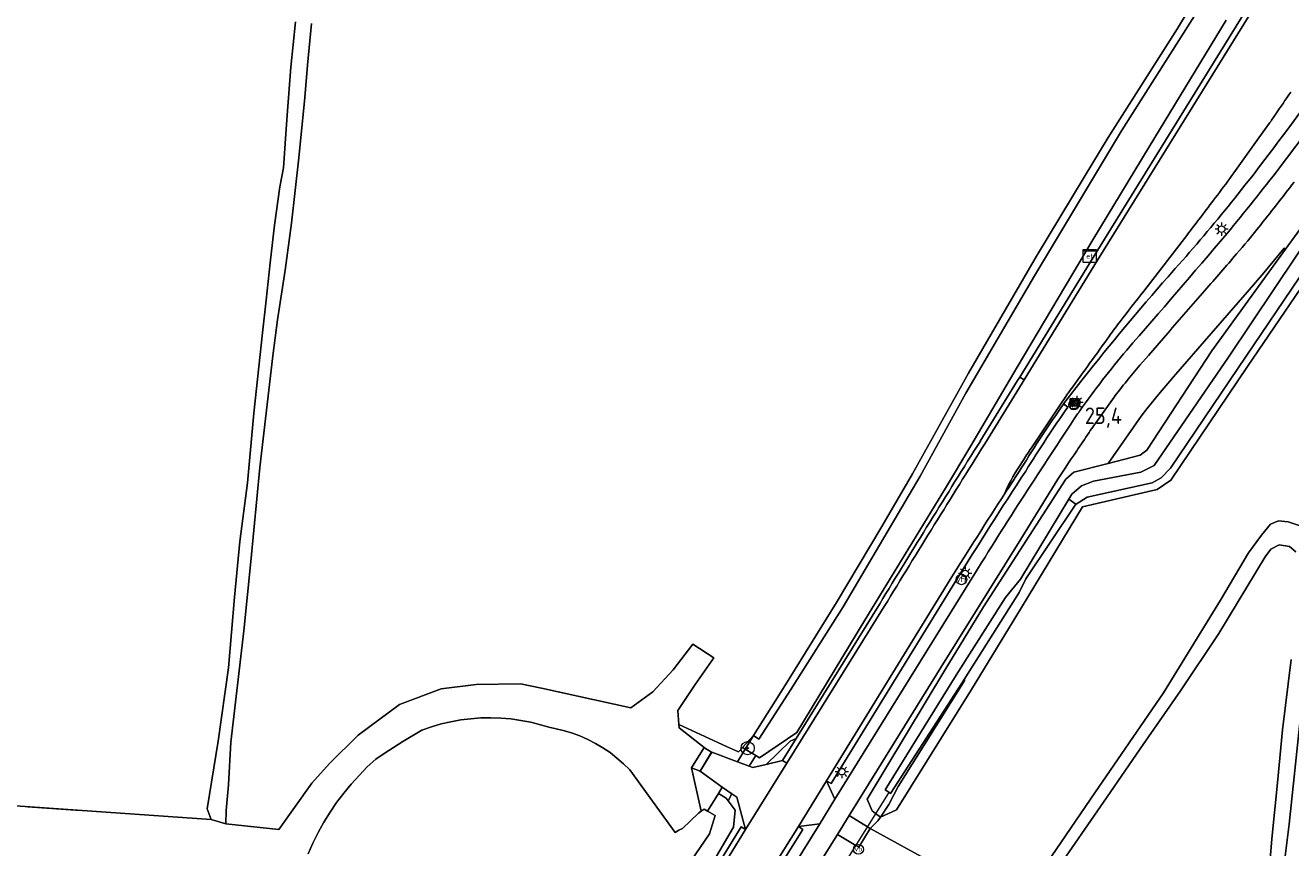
# Model space of a CAD drawing. Header units: metres. Extents: x 125158 to 132124, y 450612 to 454469.
# Tile 141 of 173: x 130100 to 130291, y 453406 to 453530. Entities that reach past the tile are written whole.
import ezdxf
from ezdxf.enums import TextEntityAlignment as Align

# ---------------------------------------------------------------- set-up
doc = ezdxf.new("R2010")
doc.units = ezdxf.units.M
doc.linetypes.add('IE-TERREINAFSCHEIDING', pattern=[10, 8, -2])
doc.layers.get('0').update_dxf_attribs({"color": 8})
for name, color, linetype, lineweight in [('B-XX-GR-BOOM-S', 8, 'Continuous', 25), ('B-XX-IE-TERREINAFSCHEIDING-G', 8, 'IE-TERREINAFSCHEIDING', 18), ('B-XX-KL-ET_LS_OV_LICHTMAST-S', 8, 'Continuous', 25), ('B-XX-KL-ET_LS_SR_KAST-S', 8, 'Continuous', 25), ('B-XX-KW-KUNSTWERK_DUIKER-G', 8, 'Continuous', 18), ('B-XX-OG-TERREIN_CULTUURSCHEIDING-GV', 8, 'Continuous', 18), ('B-XX-OG-WATER-GV', 8, 'Continuous', 18), ('B-XX-OG-WATER_SLOOT-GV', 8, 'Continuous', 18), ('B-XX-OG-WEG-GV', 8, 'Continuous', 18), ('B-XX-VW-HECTOMETRERING-S', 8, 'Continuous', 25), ('B-XX-VW-VERKEERSTEKEN_BORD-S', 8, 'Continuous', 25), ('B-XX-VW-VERKEERSTEKEN_DRAAGCONSTRUCTIE-S', 8, 'Continuous', 25), ('B-XX-VW-VRI-S', 8, 'Continuous', 25)]:
    doc.layers.add(name, color=color, linetype=linetype, lineweight=lineweight)
doc.layers.add('TOPOT30', color=1, linetype='Continuous')
doc.styles.add('ISO', font='iso', dxfattribs={"height": 5})
doc.styles.add('NLCS-ISO', font='NLCS-ISO.ttf')

# ---------------------------------------------------------------- blocks, each defined once
blk = doc.blocks.new('SIE-WEG_VERKEERSBORD-SO')
at = {"color": 0, "linetype": 'ByBlock', "lineweight": 18}
blk.add_lwpolyline([(-1.125, -1.125), (1.125, -1.125), (1.125, 1.125), (-1.125, 1.125)], close=True, dxfattribs=at)
at = {"color": 0, "linetype": 'ByBlock', "lineweight": 18, "style": 'NLCS-ISO'}
blk.add_text('vb', height=1.5, dxfattribs=at).set_placement((0, 0), align=Align.MIDDLE_CENTER)
blk = doc.blocks.new('SKL-ET_OV_LICHTMAST-SO')
at = {"color": 0, "linetype": 'ByBlock', "lineweight": 18}
for points in [[(-1.25, 0), (-2, 0)], [(-1.41, 1.41), (-0.88, 0.88)], [(0, 2), (0, 1.25)], [(0.88, 0.88), (1.41, 1.41)], [(2, 0), (1.25, 0)], [(-1.41, -1.41), (-0.88, -0.88)], [(0, -1.25), (0, -2)], [(0.88, -0.88), (1.41, -1.41)]]:
    blk.add_lwpolyline(points, dxfattribs=at)
blk.add_circle((0, 0), 1, dxfattribs=at)
blk = doc.blocks.new('SKL-VRI_PAAL-SO')
at = {"lineweight": 18}
blk.add_circle((0, 0), 1.59, dxfattribs=at)
at = {"lineweight": 18, "style": 'NLCS-ISO'}
blk.add_text('vri', height=1.8, dxfattribs=at).set_placement((-0.06, 0.08), align=Align.MIDDLE_CENTER)
blk = doc.blocks.new('SIE-WEG_PAAL_VERKEERSBORD-SO')
at = {"color": 0, "linetype": 'ByBlock', "lineweight": 18}
blk.add_circle((0, 0), 1.5, dxfattribs=at)
at = {"color": 0, "linetype": 'ByBlock', "lineweight": 18, "style": 'NLCS-ISO'}
blk.add_text('vb', height=1.5, dxfattribs=at).set_placement((0, 0.13), align=Align.MIDDLE_CENTER)
blk = doc.blocks.new('SIE-WEG_PAAL_HECTOMETERPAAL-SO')
at = {"color": 0, "linetype": 'ByBlock', "lineweight": 18}
blk.add_lwpolyline([(-1.44375, -0.94375), (1.44375, -0.94375), (1.44375, 0.94375), (-1.44375, 0.94375)], close=True, dxfattribs=at)
at = {"color": 0, "linetype": 'ByBlock', "lineweight": 18, "style": 'NLCS-ISO'}
blk.add_text('hm', height=1.5, dxfattribs=at).set_placement((0, 0), align=Align.MIDDLE_CENTER)
blk = doc.blocks.new('SKL-ET_KAST_ELEKTRA-SO')
at = {"color": 0, "linetype": 'ByBlock', "lineweight": 18}
for points in [[(-2, 2), (2, 2), (2, 1.68), (-2, 1.68)], [(-2, 1.52), (2, 1.52), (2, -2), (-2, -2)]]:
    blk.add_lwpolyline(points, close=True, dxfattribs=at)
at = {"color": 0, "linetype": 'ByBlock', "lineweight": 18, "style": 'NLCS-ISO'}
blk.add_text('et', height=1.5, dxfattribs=at).set_placement((0, 0), align=Align.MIDDLE_CENTER)
blk = doc.blocks.new('SGR-BOOM_01-SO')
at = {"linetype": 'ByBlock', "lineweight": 18}
h = blk.add_hatch(color=0, dxfattribs=at)
h.dxf.hatch_style = 1
edge = h.paths.add_edge_path()
edge.add_arc((0, 0), 0.25, 0, 360)
at = {"color": 0, "linetype": 'ByBlock', "lineweight": 18}
for radius in [2, 0.25]:
    blk.add_circle((0, 0), radius, dxfattribs=at)
blk = doc.blocks.new('kilometerpaal')
at = {"color": 0}
for p, q in [((-0.44, 0.44), (0.44, -0.44)), ((-0.44, -0.44), (-0.44, 0.44)), ((0.44, 0.44), (-0.44, -0.44)), ((0.44, -0.44), (0.44, 0.44))]:
    blk.add_line(p, q, dxfattribs=at)
at = {"color": 0, "style": 'ISO'}
blk.add_attdef('KILOMETERPAAL', (0.59, 0.87), '', height=2.5, dxfattribs=at)

msp = doc.modelspace()

# ---------------------------------------------------------------- linework, layer by layer
at = {"layer": 'B-XX-IE-TERREINAFSCHEIDING-G'}
for points in [[(130177.81, 453429.88), (130191.36, 453426.87), (130194.67, 453429.3), (130197.75, 453432.64), (130200.73, 453436.51), (130203.9, 453434.47), (130201.09, 453430.4), (130198.48, 453426.45), (130198.64, 453424.35)], [(130177.81, 453429.88), (130174.63, 453430.52), (130167.92, 453430.41), (130162.63, 453429.77), (130156.35, 453427.39), (130150.08, 453422.74), (130145.72, 453418.45), (130143.05, 453415.49), (130138.08, 453408.47), (130130.05, 453409.29)], [(130198.64, 453424.35), (130205.85, 453421.04)], [(130198.68, 453423.87), (130202.47, 453420.85)], [(130200.55, 453417.78), (130202.47, 453420.85)], [(130202.44, 453420.84), (130202.47, 453420.85)], [(130205.85, 453421.04), (130207.66, 453420.21), (130209.91, 453422.67)], [(130202, 453411.24), (130200.55, 453417.78)], [(130080.12, 453413.29), (130127.82, 453409.98)], [(130225.84, 453405.76), (130227.57, 453408.63)]]:
    msp.add_lwpolyline(points, dxfattribs=at)
at = {"layer": 'B-XX-KW-KUNSTWERK_DUIKER-G'}
msp.add_lwpolyline([(130230.44, 453414.14), (130222.25, 453400.98)], dxfattribs=at)
at = {"layer": 'B-XX-OG-TERREIN_CULTUURSCHEIDING-GV'}
for points in [[(130143.02, 453530.49), (130142.39, 453524.17), (130142.02, 453519.28), (130141.1, 453510.16), (130140, 453500.25), (130139.03, 453493.16), (130137.88, 453485.6), (130137.14, 453480.16), (130135.21, 453463.29), (130133.82, 453449.05), (130132.75, 453438.55), (130130.81, 453421.68), (130130.44, 453415.22), (130130.12, 453411.34), (130130.05, 453409.29), (130138.08, 453408.47), (130143.05, 453415.49), (130145.72, 453418.45), (130150.08, 453422.74), (130156.35, 453427.39), (130162.63, 453429.77), (130167.92, 453430.41), (130174.63, 453430.52), (130177.81, 453429.88), (130191.36, 453426.87), (130194.67, 453429.3), (130197.75, 453432.64), (130200.73, 453436.51), (130203.9, 453434.47), (130201.09, 453430.4), (130198.48, 453426.45), (130198.64, 453424.35), (130205.85, 453421.04), (130207.66, 453420.21), (130208.25, 453420.85), (130209.91, 453422.67), (130214.65, 453430.22), (130222.5, 453442.82), (130229.32, 453454.35), (130234.01, 453462.29), (130242.48, 453477.56), (130245.9, 453483.46), (130252.74, 453495.26), (130259.98, 453507.23), (130263.6, 453513.21), (130274.11, 453529.74), (130279.23, 453538.31)], [(130080.12, 453413.29), (130127.82, 453409.98), (130127.21, 453411.56), (130128.88, 453421.84), (130130.43, 453432.94), (130131.37, 453443.64), (130132.17, 453452.05), (130133.31, 453460.96), (130134.28, 453471.48), (130135.05, 453478.49), (130135.59, 453483.63), (130136.16, 453488.62), (130136.74, 453494.23), (130137.41, 453499.96), (130138.22, 453505.74), (130138.8, 453508.66), (130139.14, 453513.8), (130139.38, 453517.25), (130139.88, 453523.88), (130140.61, 453530.75)], [(130298.38, 453498.64), (130284.68, 453478.54), (130273.08, 453461.35), (130271, 453459.93), (130259.72, 453457.3), (130250.47, 453442.09), (130242.94, 453429.63), (130231.58, 453411.41), (130229.13, 453410.34), (130228.74, 453409.77), (130227.57, 453408.63), (130236.85, 453403.49)], [(130254.33, 453403.38), (130261.61, 453413.99), (130271.98, 453429.14), (130280.61, 453443.17), (130284.83, 453450.33), (130286.82, 453453.01), (130288.18, 453454.67), (130289.41, 453455.21), (130290.86, 453455.04), (130292.65, 453454.44)], [(130291.99, 453450.51), (130291.04, 453451.29), (130289.49, 453451.55), (130288.23, 453450.9), (130287.37, 453449.73), (130280.36, 453438.12), (130274.57, 453429.44), (130268.88, 453421.32), (130262.91, 453412.6), (130255.77, 453402.28), (130254.07, 453400), (130251.36, 453396.35), (130250.63, 453395.09), (130257.21, 453391.37), (130267.5, 453387.75), (130286.48, 453384.17), (130286.77, 453385.89), (130287.01, 453391.43), (130287.78, 453400), (130287.8, 453400.22), (130288.36, 453407.03), (130289.21, 453415.52), (130289.99, 453423.54), (130291.32, 453434.2)], [(130142.5, 453404.79), (130143.22, 453406.41), (130144.02, 453408.01), (130144.88, 453409.56), (130145.82, 453411.07), (130146.82, 453412.54), (130147.89, 453413.96), (130149.02, 453415.33), (130150.21, 453416.65), (130151.46, 453417.92), (130152.77, 453419.13), (130154.03, 453419.96), (130156.85, 453421.77), (130159.7, 453423.5), (130161.17, 453424.01), (130162.63, 453424.43), (130164.12, 453424.78), (130165.61, 453425.05), (130167.12, 453425.23), (130168.64, 453425.34), (130170.16, 453425.37), (130171.68, 453425.32), (130173.2, 453425.19), (130174.71, 453424.98), (130176.2, 453424.69), (130177.67, 453424.32), (130179.13, 453423.88), (130179.85, 453423.74), (130181.13, 453423.44), (130182.39, 453423.07), (130183.62, 453422.62), (130184.82, 453422.09), (130185.99, 453421.49), (130187.12, 453420.82), (130188.21, 453420.09), (130189.25, 453419.28), (130190.24, 453418.42), (130191.18, 453417.5), (130198.07, 453408), (130198.62, 453408.35), (130199.19, 453408.63), (130201.58, 453410.95), (130202, 453411.24), (130200.55, 453417.78), (130202.47, 453420.85), (130198.68, 453423.87), (130198.64, 453424.35), (130198.48, 453426.45), (130201.09, 453430.4), (130203.9, 453434.47), (130200.73, 453436.51), (130197.75, 453432.64), (130194.67, 453429.3), (130191.36, 453426.87), (130177.81, 453429.88), (130174.63, 453430.52), (130167.92, 453430.41), (130162.63, 453429.77), (130156.35, 453427.39), (130150.08, 453422.74), (130145.72, 453418.45), (130143.05, 453415.49), (130138.08, 453408.47), (130130.05, 453409.29), (130127.82, 453409.98), (130080.12, 453413.29)], [(130293.41, 453432.25), (130291.01, 453409.25), (130289.84, 453400), (130288.71, 453391.17), (130288.2, 453385.79), (130288.07, 453385.3), (130287.89, 453383.91), (130287.49, 453380.75), (130287.34, 453379.6), (130287.51, 453379.48), (130287.49, 453378.89), (130287.27, 453377.31), (130286.63, 453371.62), (130284.54, 453353.32), (130282.25, 453334.7), (130279.98, 453313.69), (130278.14, 453296.75), (130275.99, 453279.65)], [(130236.85, 453403.49), (130227.57, 453408.63), (130225.84, 453405.76), (130225.93, 453405.64)]]:
    msp.add_lwpolyline(points, dxfattribs=at)
for points in [[(130290.44, 453496.33), (130290.26, 453496.46), (130287.18, 453492.75), (130284.63, 453489.8), (130279.19, 453483.57), (130273.48, 453476.97), (130271.22, 453474.32), (130269.45, 453472.15), (130268.58, 453471.02), (130263.59, 453463.86), (130268.46, 453465.11), (130269.48, 453465.9), (130279.3, 453480.94)], [(130198.64, 453424.35), (130198.68, 453423.87), (130202.47, 453420.85), (130202.49, 453420.83), (130203.58, 453420.17), (130203.62, 453420.15), (130207.51, 453418.7), (130208.66, 453420.6), (130208.25, 453420.85), (130207.66, 453420.21), (130205.85, 453421.04)], [(130208.25, 453420.85), (130208.66, 453420.6), (130209.91, 453422.67)], [(130202, 453411.24), (130202.44, 453411.54), (130202.98, 453411.22), (130204.6, 453413.89), (130205.2, 453414.89), (130201.87, 453417.27), (130201.84, 453417.28), (130200.55, 453417.78)]]:
    msp.add_lwpolyline(points, close=True, dxfattribs=at)
at = {"layer": 'B-XX-OG-WATER-GV'}
for points in [[(130140.61, 453530.75), (130139.88, 453523.88), (130139.38, 453517.25), (130139.14, 453513.8), (130138.8, 453508.66), (130138.22, 453505.74), (130137.41, 453499.96), (130136.74, 453494.23), (130136.16, 453488.62), (130135.59, 453483.63), (130135.05, 453478.49), (130134.28, 453471.48), (130133.31, 453460.96), (130132.17, 453452.05), (130131.37, 453443.64), (130130.43, 453432.94), (130128.88, 453421.84), (130127.21, 453411.56), (130127.82, 453409.98), (130130.05, 453409.29), (130130.12, 453411.34), (130130.44, 453415.22), (130130.81, 453421.68), (130132.75, 453438.55), (130133.82, 453449.05), (130135.21, 453463.29), (130137.14, 453480.16), (130137.88, 453485.6), (130139.03, 453493.16), (130140, 453500.25), (130141.1, 453510.16), (130142.02, 453519.28), (130142.39, 453524.17), (130143.02, 453530.49)], [(130292.65, 453454.44), (130290.86, 453455.04), (130289.41, 453455.21), (130288.18, 453454.67), (130286.82, 453453.01), (130284.83, 453450.33), (130280.61, 453443.17), (130271.98, 453429.14), (130261.61, 453413.99), (130254.33, 453403.38)], [(130255.77, 453402.28), (130262.91, 453412.6), (130268.88, 453421.32), (130274.57, 453429.44), (130280.36, 453438.12), (130287.37, 453449.73), (130288.23, 453450.9), (130289.49, 453451.55), (130291.04, 453451.29), (130291.99, 453450.51)], [(130291.32, 453434.2), (130289.99, 453423.54), (130289.21, 453415.52), (130288.36, 453407.03), (130287.8, 453400.22), (130287.78, 453400), (130287.01, 453391.43), (130286.77, 453385.89), (130287.03, 453385.31), (130287.56, 453385.07), (130288.07, 453385.3), (130288.2, 453385.79), (130288.71, 453391.17), (130289.84, 453400), (130291.01, 453409.25), (130293.41, 453432.25)], [(130192.16, 453391.53), (130203.24, 453407.82), (130204.14, 453410.57), (130202.98, 453411.22), (130202.44, 453411.54), (130202, 453411.24), (130201.58, 453410.95), (130199.19, 453408.63), (130198.62, 453408.35), (130198.07, 453408), (130191.18, 453417.5), (130190.24, 453418.42), (130189.25, 453419.28), (130188.21, 453420.09), (130187.12, 453420.82), (130185.99, 453421.49), (130184.82, 453422.09), (130183.62, 453422.62), (130182.39, 453423.07), (130181.13, 453423.44), (130179.85, 453423.74), (130179.13, 453423.88), (130177.67, 453424.32), (130176.2, 453424.69), (130174.71, 453424.98), (130173.2, 453425.19), (130171.68, 453425.32), (130170.16, 453425.37), (130168.64, 453425.34), (130167.12, 453425.23), (130165.61, 453425.05), (130164.12, 453424.78), (130162.63, 453424.43), (130161.17, 453424.01), (130159.7, 453423.5), (130156.85, 453421.77), (130154.03, 453419.96), (130152.77, 453419.13), (130151.46, 453417.92), (130150.21, 453416.65), (130149.02, 453415.33), (130147.89, 453413.96), (130146.82, 453412.54), (130145.82, 453411.07), (130144.88, 453409.56), (130144.02, 453408.01), (130143.22, 453406.41), (130142.5, 453404.79)]]:
    msp.add_lwpolyline(points, dxfattribs=at)
at = {"layer": 'B-XX-OG-WATER_SLOOT-GV'}
for points in [[(130229.32, 453454.35), (130222.5, 453442.82), (130214.65, 453430.22), (130209.91, 453422.67), (130210.72, 453422.14), (130215.57, 453429.64), (130223.49, 453442.19), (130235.16, 453461.94), (130242.06, 453474.52), (130252.47, 453492.28), (130265.61, 453514.22), (130279.67, 453536.41), (130288.67, 453549.96), (130289.28, 453551.09), (130287.7, 453552), (130285.75, 453547.96), (130279.23, 453538.31), (130274.11, 453529.74), (130263.6, 453513.21), (130259.98, 453507.23), (130252.74, 453495.26), (130245.9, 453483.46), (130242.48, 453477.56), (130234.01, 453462.29)], [(130230.41, 453414.09), (130230.67, 453413.92), (130241.44, 453430.61), (130241.79, 453431.17), (130250.12, 453444.34), (130251.13, 453446.39), (130258.71, 453457.7), (130257.66, 453458.49), (130250.32, 453446.35), (130248.06, 453443.56), (130240.6, 453431.83), (130229.84, 453414.44)]]:
    msp.add_lwpolyline(points, close=True, dxfattribs=at)
for points in [[(130323.48, 453542.11), (130309.35, 453520.98), (130295.62, 453500.61), (130281.8, 453479.96), (130270.58, 453463.58), (130268.57, 453462.54), (130261.37, 453461.18), (130259.57, 453460.5), (130258.11, 453459.25), (130257.66, 453458.49), (130258.71, 453457.7), (130258.74, 453457.71), (130260.44, 453458.75), (130270.27, 453460.96), (130271.61, 453461.72), (130273.04, 453463.15), (130283.23, 453478.27), (130297.27, 453499), (130311.12, 453519.72), (130324.7, 453540.47)], [(130279.67, 453536.41), (130265.61, 453514.22), (130252.47, 453492.28), (130242.06, 453474.52), (130235.16, 453461.94), (130223.49, 453442.19), (130215.57, 453429.64), (130210.72, 453422.14), (130209.91, 453422.67), (130208.66, 453420.6), (130210.25, 453419.65), (130210.83, 453419.3), (130216.49, 453423.15), (130226.75, 453440.15), (130238.96, 453460.14), (130242.83, 453466.54), (130249.85, 453478.45), (130261.29, 453497.73), (130269.81, 453511.82), (130281.46, 453531.01)], [(130293.96, 453501.18), (130290.44, 453496.33), (130279.3, 453480.94), (130269.48, 453465.9), (130268.46, 453465.11), (130263.59, 453463.86), (130258.41, 453462.54), (130257.21, 453461.49), (130244.74, 453442.17), (130238.89, 453432.59), (130227.12, 453413.07), (130227.9, 453411.27), (130228.41, 453410.88), (130229.13, 453410.34), (130230.41, 453412.23), (130231.84, 453414.96), (130241.9, 453431.06), (130241.79, 453431.17), (130241.44, 453430.61), (130230.67, 453413.92), (130230.41, 453414.09), (130229.84, 453414.44), (130240.6, 453431.83), (130248.06, 453443.56), (130250.32, 453446.35), (130257.66, 453458.49), (130258.11, 453459.25), (130259.57, 453460.5), (130261.37, 453461.18), (130268.57, 453462.54), (130270.58, 453463.58), (130281.8, 453479.96), (130295.62, 453500.61)], [(130297.27, 453499), (130283.23, 453478.27), (130273.04, 453463.15), (130271.61, 453461.72), (130270.27, 453460.96), (130260.44, 453458.75), (130258.74, 453457.71), (130258.71, 453457.7), (130251.13, 453446.39), (130250.12, 453444.34), (130241.79, 453431.17), (130241.9, 453431.06), (130231.84, 453414.96), (130230.41, 453412.23), (130229.13, 453410.34), (130231.58, 453411.41), (130242.94, 453429.63), (130250.47, 453442.09), (130259.72, 453457.3), (130271, 453459.93), (130273.08, 453461.35), (130284.68, 453478.54), (130298.38, 453498.64)], [(130195.53, 453389.45), (130206.91, 453408.83), (130207.12, 453411.37), (130206.07, 453412.81), (130205.77, 453413.22), (130204.6, 453413.89), (130202.98, 453411.22), (130204.14, 453410.57), (130203.24, 453407.82), (130192.16, 453391.53)]]:
    msp.add_lwpolyline(points, dxfattribs=at)
at = {"layer": 'B-XX-OG-WEG-GV'}
for points in [[(130244.25, 453467.27), (130249.9, 453476.46), (130250.21, 453476.96), (130261.33, 453495.07), (130288.14, 453538.44), (130288.25, 453538.62), (130304.5, 453565.01), (130304.7, 453565.34), (130321.52, 453592.48)], [(130305.18, 453564.59), (130288.93, 453538.2), (130288.82, 453538.02), (130262.01, 453494.66), (130250.9, 453476.54)], [(130281.46, 453531.01), (130269.81, 453511.82), (130261.29, 453497.73), (130249.85, 453478.45), (130242.83, 453466.54), (130238.96, 453460.14), (130226.75, 453440.15), (130216.49, 453423.15), (130210.83, 453419.3), (130210.25, 453419.65), (130209.25, 453418.05), (130209.8, 453417.84), (130211.85, 453418.32), (130215.47, 453421.83), (130216.37, 453422.25), (130229.03, 453442.64)], [(130282.63, 453507.89), (130286.18, 453512.84), (130287.97, 453515.34)], [(130287.97, 453515.34), (130286.18, 453512.84), (130282.63, 453507.89)], [(130255.6, 453460.86), (130250.37, 453452.39), (130238.27, 453432.98), (130224.41, 453410.59), (130227.17, 453408.88), (130227.57, 453408.63), (130228.74, 453409.77), (130229.13, 453410.34), (130228.41, 453410.88), (130227.9, 453411.27), (130227.12, 453413.07), (130238.89, 453432.59), (130244.74, 453442.17), (130257.21, 453461.49), (130258.41, 453462.54), (130263.59, 453463.86), (130268.58, 453471.02), (130269.45, 453472.15), (130271.22, 453474.32), (130273.48, 453476.97), (130279.19, 453483.57), (130284.63, 453489.8), (130287.18, 453492.75), (130290.26, 453496.46), (130290.44, 453496.33), (130293.96, 453501.18)], [(130269.01, 453489.97), (130275.64, 453498.59)], [(130275.64, 453498.59), (130269.01, 453489.97)], [(130272.62, 453483.62), (130269.7, 453480.24), (130268.4, 453478.74)], [(130268.4, 453478.74), (130269.7, 453480.24), (130272.62, 453483.62)], [(130244.93, 453466.85), (130250.59, 453476.04), (130250.9, 453476.54), (130250.21, 453476.96), (130249.9, 453476.46), (130244.25, 453467.27)], [(130250.9, 453476.54), (130250.59, 453476.04), (130244.93, 453466.85)], [(130259.82, 453476.75), (130256.86, 453472.88), (130257.51, 453472.41)], [(130256.86, 453472.88), (130259.82, 453476.75)], [(130257.46, 453474.4), (130257.08, 453473.84), (130256.56, 453473.07), (130251.99, 453466.24)], [(130251.99, 453466.24), (130256.56, 453473.07)], [(130256.56, 453473.07), (130257.08, 453473.84), (130257.46, 453474.4)], [(130257.51, 453472.41), (130256.86, 453472.88)], [(130264.68, 453474.16), (130264.52, 453473.93), (130261.74, 453470.04), (130261.45, 453469.64)], [(130261.45, 453469.64), (130261.74, 453470.04), (130264.52, 453473.93), (130264.68, 453474.16)], [(130211.6, 453390.03), (130222.61, 453407.68), (130224.41, 453410.59), (130238.27, 453432.98), (130250.37, 453452.39), (130255.6, 453460.86)], [(130247.98, 453459.35), (130247.94, 453459.37)], [(130247.94, 453459.37), (130247.98, 453459.35)], [(130206.76, 453393), (130216.73, 453408.9), (130220.99, 453415.82), (130239.7, 453446.29)], [(130243.03, 453446.58), (130222.22, 453413.03), (130219.97, 453409.33), (130209.43, 453392.36), (130208.98, 453391.64)], [(130240.38, 453445.87), (130221.67, 453415.4), (130220.99, 453415.82), (130222.22, 453413.03), (130243.03, 453446.58)], [(130239.7, 453446.29), (130220.99, 453415.82)], [(130220.99, 453415.82), (130221.67, 453415.4), (130240.38, 453445.87)], [(130229.71, 453442.22), (130214.99, 453418.5), (130208.72, 453408.45), (130201.3, 453396.35)], [(130229.03, 453442.64), (130216.37, 453422.25), (130214.31, 453418.92), (130214.29, 453418.89), (130214.99, 453418.5)], [(130214.99, 453418.5), (130229.71, 453442.22)], [(130225.93, 453405.64), (130225.84, 453405.76), (130225.39, 453406.03), (130222.61, 453407.68), (130211.6, 453390.03)]]:
    msp.add_lwpolyline(points, dxfattribs=at)
for points in [[(130305.18, 453564.59), (130304.5, 453565.01), (130288.25, 453538.62), (130288.14, 453538.44), (130261.33, 453495.07), (130250.21, 453476.96), (130250.9, 453476.54), (130262.01, 453494.66), (130288.82, 453538.02), (130288.93, 453538.2)], [(130202.47, 453420.85), (130200.55, 453417.78), (130201.84, 453417.28), (130203.58, 453420.17), (130202.49, 453420.83)], [(130214.29, 453418.89), (130214.31, 453418.92), (130216.37, 453422.25), (130215.47, 453421.83), (130211.85, 453418.32)], [(130203.58, 453420.17), (130201.84, 453417.28), (130201.87, 453417.27), (130203.62, 453420.15)], [(130208.72, 453408.45), (130214.99, 453418.5), (130214.29, 453418.89), (130211.85, 453418.32), (130209.8, 453417.84), (130209.25, 453418.05), (130207.51, 453418.7), (130203.62, 453420.15), (130201.87, 453417.27), (130205.2, 453414.89), (130206.65, 453413.86), (130207.38, 453413.34)], [(130208.66, 453420.6), (130207.51, 453418.7), (130209.25, 453418.05), (130210.25, 453419.65)], [(130216.73, 453408.9), (130219.97, 453409.33), (130222.22, 453413.03), (130220.99, 453415.82)], [(130206.65, 453413.86), (130206.07, 453412.81), (130207.12, 453411.37), (130206.91, 453408.83), (130195.53, 453389.45), (130183.65, 453370.84), (130178.04, 453361.93), (130171.83, 453352.04), (130164.18, 453339.76), (130151.75, 453319.63), (130141.59, 453304.65), (130139.19, 453305.34), (130138.41, 453304.1), (130143.15, 453304.21), (130143.16, 453304.23), (130159.34, 453330.27), (130180.89, 453364.93), (130197.76, 453392.1), (130208.03, 453408.85), (130208.72, 453408.45), (130207.38, 453413.34)], [(130205.2, 453414.89), (130204.6, 453413.89), (130205.77, 453413.22), (130206.07, 453412.81), (130206.65, 453413.86)], [(130219.97, 453409.33), (130216.73, 453408.9), (130217.41, 453408.48), (130201.62, 453383.28), (130187.77, 453360.94), (130166.62, 453326.83), (130148.2, 453297.17), (130149.76, 453296.19), (130168.26, 453325.87), (130189.32, 453360.14), (130208.98, 453391.64), (130209.43, 453392.36)], [(130225.84, 453405.76), (130227.57, 453408.63), (130227.17, 453408.88), (130224.41, 453410.59), (130222.61, 453407.68), (130225.39, 453406.03)], [(130201.3, 453396.35), (130208.72, 453408.45), (130208.03, 453408.85), (130197.76, 453392.1), (130180.89, 453364.93), (130159.34, 453330.27), (130143.16, 453304.23), (130143.15, 453304.21), (130144.11, 453304.23), (130160.02, 453329.84), (130181.57, 453364.51), (130198.44, 453391.68)], [(130148.2, 453297.17), (130166.62, 453326.83), (130187.77, 453360.94), (130201.62, 453383.28), (130217.41, 453408.48), (130216.73, 453408.9), (130206.76, 453393), (130200.94, 453383.71), (130187.09, 453361.36), (130165.94, 453327.26), (130149.28, 453300.43), (130147.52, 453297.59)]]:
    msp.add_lwpolyline(points, close=True, dxfattribs=at)
at = {"layer": 'B-XX-OG-WEG-GV', "extrusion": (0, 0, -1)}
for centre, radius, start, end in [((-129917.19, 453792.11), 465.44, 214.2418, 216.9176), ((-130034.11, 453702.59), 320.73, 213.8733, 217.2071), ((-129880.08, 453796.17), 495.23, 213.8787, 214.3562), ((-130222.05, 453562.47), 81.04, 214.3932, 215.5625), ((-130064.87, 453678.68), 279.24, 216.5118, 221.9141), ((-130126.5, 453619.87), 192.14, 215.6487, 216.9071), ((-129927.63, 453790.38), 458.65, 217.8979, 219.4986), ((-129977.01, 453746.97), 396.1, 217.3827, 218.6496), ((-129807.54, 453859.64), 591.16, 216.92469, 217.6434), ((-130178.74, 453585.69), 137.82, 218.6637, 220.8111), ((-128965.08, 454614.24), 1725.58, 220.27845, 221.04987), ((-129399.28, 454258.92), 1167.77, 220.81714, 221.17748), ((-130540.08, 453256), 356.75, 38.2263, 41.447), ((-130606.98, 453222.89), 430.77, 37.5415, 38.317), ((-131446.46, 452467.92), 1552.27, 40.86864, 41.18427), ((-130337.12, 453430.27), 90.43, 35.8538, 37.5418), ((-136957.64, 448646.3), 8258.51, 35.781014, 35.851804), ((-130365.6, 453396.91), 130.05, 35.1874, 40.2991), ((-130351.29, 453407.37), 109.38, 39.0712, 40.7299), ((-130288.6, 453452.82), 37.88, 34.7172, 35.758), ((-130329.54, 453424.97), 81.4, 37.1771, 39.1021), ((-130403.42, 453369.35), 179.44, 31.5185, 35.2365), ((-130915.49, 453031.48), 790.26, 31.68599, 33.82415), ((-130403.55, 453369.28), 178.79, 31.5139, 35.2303), ((-130308.92, 453438.26), 59.91, 33.5521, 34.1036), ((-130311.94, 453434.13), 61.73, 33.9155, 35.1242), ((-131952.04, 452394.8), 2016.61, 31.30562, 32.12843), ((-131953.53, 452393.96), 2017.52, 31.30393, 32.12626), ((-130447.89, 453342.46), 225.7, 33.1172, 33.9694), ((-130331.85, 453412.79), 96.1, 32.3372, 33.795), ((-130346.31, 453404.14), 106.99, 32.0165, 35.175), ((-130275.03, 453447.29), 29.66, 24.0296, 34.7333), ((-130981.8, 452985.1), 873.73, 32.87325, 33.17131), ((-130988.68, 452980.62), 881.14, 31.87098, 33.17159), ((-130986.14, 452982.21), 878.95, 31.86964, 32.87782)]:
    msp.add_arc(centre, radius, start, end, dxfattribs=at)
at = {"layer": 'B-XX-OG-WEG-GV'}
for centre, radius, start, end in [((129917.19, 453792.11), 465.44, 323.0824, 325.7582), ((130034.11, 453702.59), 320.73, 322.7929, 326.1267), ((129880.08, 453796.17), 495.23, 325.6438, 326.1213), ((130222.05, 453562.47), 81.04, 324.4375, 325.6068), ((130064.87, 453678.68), 279.24, 318.0859, 323.4882), ((130126.5, 453619.87), 192.14, 323.0929, 324.3513), ((129927.63, 453790.38), 458.65, 320.5014, 322.1021), ((129977.01, 453746.97), 396.1, 321.3504, 322.6173), ((129807.54, 453859.64), 591.16, 322.3566, 323.07531), ((130178.74, 453585.69), 137.82, 319.1889, 321.3363), ((128965.08, 454614.24), 1725.58, 318.95013, 319.72155), ((129399.28, 454258.92), 1167.77, 318.82252, 319.18286), ((130540.08, 453256), 356.75, 138.553, 141.7737), ((130606.98, 453222.89), 430.77, 141.683, 142.4585), ((131446.46, 452467.92), 1552.27, 138.81573, 139.13136), ((130337.12, 453430.27), 90.43, 142.4582, 144.1462), ((136957.64, 448646.3), 8258.51, 144.148196, 144.218986), ((130365.6, 453396.91), 130.05, 139.7009, 144.8126), ((130351.29, 453407.37), 109.38, 139.2701, 140.9288), ((130288.6, 453452.82), 37.88, 144.242, 145.2828), ((130329.54, 453424.97), 81.4, 140.8979, 142.8229), ((130403.42, 453369.35), 179.44, 144.7635, 148.4815), ((130915.49, 453031.48), 790.26, 146.17585, 148.31401), ((130403.55, 453369.28), 178.79, 144.7697, 148.4861), ((130308.92, 453438.26), 59.91, 145.8964, 146.4479), ((130311.94, 453434.13), 61.73, 144.8758, 146.0845), ((131952.04, 452394.8), 2016.61, 147.87157, 148.69438), ((131953.53, 452393.96), 2017.52, 147.87374, 148.69607), ((130447.89, 453342.46), 225.7, 146.0306, 146.8828), ((130331.85, 453412.79), 96.1, 146.205, 147.6628), ((130346.31, 453404.14), 106.99, 144.825, 147.9835), ((130275.03, 453447.29), 29.66, 145.2667, 155.9704), ((130981.8, 452985.1), 873.73, 146.82869, 147.12675), ((130988.68, 452980.62), 881.14, 146.82841, 148.12902), ((130986.14, 452982.21), 878.95, 147.12218, 148.13036)]:
    msp.add_arc(centre, radius, start, end, dxfattribs=at)

# ---------------------------------------------------------------- block references
at = {"layer": 'B-XX-GR-BOOM-S', "xscale": 0.5, "yscale": 0.5, "zscale": 0.5}
msp.add_blockref('SGR-BOOM_01-SO', (130209.03, 453420.77), dxfattribs=at)
at = {"layer": 'B-XX-KL-ET_LS_OV_LICHTMAST-S', "xscale": 0.5, "yscale": 0.5, "zscale": 0.5}
for p in [(130280.78, 453499.35), (130258.84, 453473.11), (130241.96, 453447.22), (130223.3, 453417.21)]:
    msp.add_blockref('SKL-ET_OV_LICHTMAST-SO', p, dxfattribs=at)
at = {"layer": 'B-XX-KL-ET_LS_SR_KAST-S', "xscale": 0.5, "yscale": 0.5, "zscale": 0.5}
msp.add_blockref('SKL-ET_KAST_ELEKTRA-SO', (130260.8, 453495.29), dxfattribs=at)
at = {"layer": 'B-XX-VW-HECTOMETRERING-S', "xscale": 0.5, "yscale": 0.5, "zscale": 0.5}
msp.add_blockref('SIE-WEG_PAAL_HECTOMETERPAAL-SO', (130258.51, 453473.17), dxfattribs=at)
at = {"layer": 'B-XX-VW-VERKEERSTEKEN_BORD-S', "xscale": 0.5, "yscale": 0.5, "zscale": 0.5}
msp.add_blockref('SIE-WEG_VERKEERSBORD-SO', (130258.41, 453472.76), dxfattribs=at)
at = {"layer": 'B-XX-VW-VERKEERSTEKEN_DRAAGCONSTRUCTIE-S', "xscale": 0.5, "yscale": 0.5, "zscale": 0.5}
for p in [(130258.41, 453472.76), (130225.81, 453405.45)]:
    msp.add_blockref('SIE-WEG_PAAL_VERKEERSBORD-SO', p, dxfattribs=at)
at = {"layer": 'B-XX-VW-VRI-S', "xscale": 0.5, "yscale": 0.5, "zscale": 0.5}
msp.add_blockref('SKL-VRI_PAAL-SO', (130241.4, 453446.31), dxfattribs=at)
at = {"layer": 'TOPOT30'}
ref = msp.add_blockref('kilometerpaal', (130258.51, 453473.17), dxfattribs=at)
ref.add_attrib('KILOMETERPAAL', '25,4', (130260.07, 453469.85), dxfattribs={"color": 0, "height": 2.5, "style": 'ISO'})

doc.saveas('drawing.dxf')
